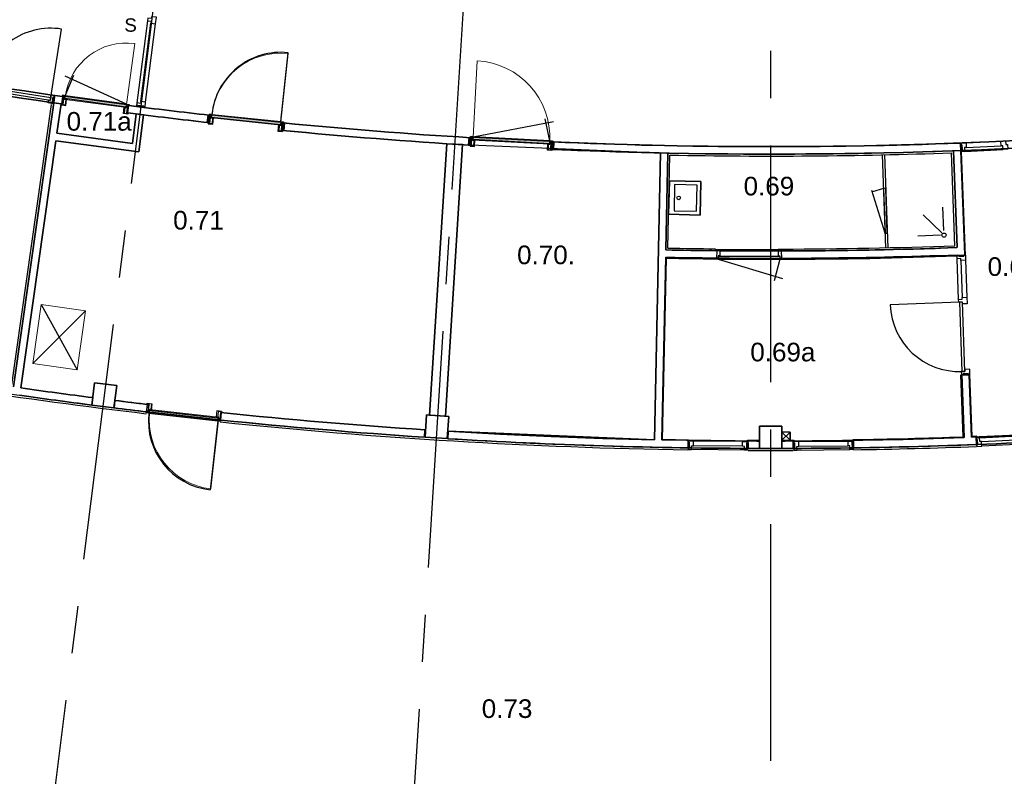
# Model space of a CAD drawing. Header units: millimetres. Extents: x -5940 to 121280, y -35718 to 26615.
# Tile 15 of 51: x 46172 to 59385, y -24699 to -14546. Entities that reach past the tile are written whole.
import ezdxf

# ---------------------------------------------------------------- set-up
doc = ezdxf.new("R2010")
doc.units = ezdxf.units.MM
doc.header["$LTSCALE"] = 100
doc.linetypes.add('CENTER', pattern=[50.8, 31.75, -6.35, 6.35, -6.35])
for name, color, linetype in [('AL22----_BINNENWAND', 2, 'Continuous'), ('AL27----_DAKEN', 8, 'Continuous'), ('AL28----_CONSTRUCTIES', 4, 'Continuous'), ('AL32----_BINNENKOZIJN', 1, 'Continuous'), ('AL33----_VLOEROPENINGEN', 2, 'Continuous'), ('AL74----_SANITAIR', 1, 'Continuous'), ('BL$7----_STRAMIEN', 8, 'Continuous'), ('BL$8----_RUIMTENUMMER', 2, 'Continuous')]:
    doc.layers.add(name, color=color, linetype=linetype)
doc.styles.add('Arial', font='arial.ttf', dxfattribs={"height": 180})
doc.styles.get("Standard").update_dxf_attribs({"font": 'arial.ttf'})

# ---------------------------------------------------------------- blocks, each defined once
blk = doc.blocks.new('NLRS_32_DO_WB_KMS1_krepel_ISR - 930-100-8007606-_--_100 begane grond')
at = {"color": 0, "linetype": 'ByBlock', "lineweight": -2}
for p, q in [((-482, 50), (-482, 58)), ((-480, 50), (-482, 50)), ((-480, 60), (-449, 60)), ((-480, 56), (-480, 50)), ((-451, 58), (-478, 58)), ((-449, 17), (-449, 56)), ((-447, 58), (-447, 17)), ((-445, 15), (-434, 15)), ((-436, 13), (-445, 13)), ((-434, -56), (-434, 11)), ((-432, 13), (-432, -58)), ((468, -58), (468, 13)), ((470, 15), (481, 15)), ((470, 11), (470, -56)), ((481, 13), (472, 13)), ((483, 17), (483, 58)), ((485, 60), (516, 60)), ((485, 56), (485, 17)), ((514, 58), (487, 58)), ((516, 50), (516, 56)), ((518, 50), (516, 50)), ((518, 58), (518, 50)), ((-482, -50), (-480, -50)), ((-482, -58), (-482, -50)), ((-480, -50), (-480, -56)), ((-434, -60), (-480, -60)), ((-478, -58), (-436, -58)), ((516, -60), (470, -60)), ((472, -58), (514, -58)), ((516, -56), (516, -50)), ((516, -50), (518, -50)), ((518, -50), (518, -58))]:
    blk.add_line(p, q, dxfattribs=at)
at = {"color": 0, "linetype": 'ByBlock', "lineweight": -2, "flags": 128}
for points in [[(-482, 58), (-482, 58), (-482, 59), (-482, 59), (-482, 60), (-481, 60), (-481, 60), (-480, 60)], [(-478, 58), (-479, 58), (-479, 58), (-480, 58), (-480, 57), (-480, 57), (-480, 56), (-480, 56)], [(-451, 58), (-451, 58), (-451, 58), (-450, 58), (-450, 57), (-450, 57), (-449, 56), (-449, 56)], [(-449, 60), (-449, 60), (-449, 60), (-448, 60), (-448, 59), (-448, 59), (-447, 58), (-447, 58)], [(-445, 13), (-446, 13), (-447, 13), (-448, 14), (-449, 15), (-449, 15), (-449, 16), (-449, 17)], [(-447, 17), (-447, 17), (-447, 16), (-447, 16), (-447, 15), (-446, 15), (-446, 15), (-445, 15)], [(-434, 11), (-434, 11), (-435, 12), (-435, 12), (-435, 13), (-436, 13), (-436, 13), (-436, 13)], [(-434, 15), (-434, 15), (-434, 15), (-433, 15), (-433, 14), (-433, 14), (-432, 13), (-432, 13)], [(468, 13), (468, 13), (468, 14), (468, 14), (468, 15), (469, 15), (469, 15), (470, 15)], [(472, 13), (471, 13), (471, 13), (470, 13), (470, 12), (470, 12), (470, 11), (470, 11)], [(481, 15), (481, 15), (481, 15), (482, 15), (482, 16), (482, 16), (483, 17), (483, 17)], [(485, 17), (485, 16), (484, 15), (484, 15), (483, 14), (482, 13), (481, 13), (481, 13)], [(483, 58), (483, 58), (483, 59), (483, 59), (483, 60), (484, 60), (484, 60), (485, 60)], [(485, 56), (485, 56), (485, 57), (485, 57), (485, 58), (486, 58), (486, 58), (487, 58)], [(516, 56), (516, 56), (515, 57), (515, 57), (515, 58), (514, 58), (514, 58), (514, 58)], [(516, 60), (516, 60), (516, 60), (517, 60), (517, 59), (517, 59), (518, 58), (518, 58)], [(-480, -60), (-481, -60), (-481, -60), (-482, -60), (-482, -59), (-482, -59), (-482, -58), (-482, -58)], [(-480, -56), (-480, -56), (-480, -57), (-480, -57), (-480, -58), (-479, -58), (-479, -58), (-478, -58)], [(-436, -58), (-436, -58), (-436, -58), (-435, -58), (-435, -57), (-435, -57), (-434, -56), (-434, -56)], [(-432, -58), (-432, -58), (-433, -59), (-433, -59), (-433, -60), (-434, -60), (-434, -60), (-434, -60)], [(470, -60), (469, -60), (469, -60), (468, -60), (468, -59), (468, -59), (468, -58), (468, -58)], [(470, -56), (470, -56), (470, -57), (470, -57), (470, -58), (471, -58), (471, -58), (472, -58)], [(514, -58), (514, -58), (514, -58), (515, -58), (515, -57), (515, -57), (516, -56), (516, -56)], [(518, -58), (518, -58), (517, -59), (517, -59), (517, -60), (516, -60), (516, -60), (516, -60)]]:
    blk.add_lwpolyline(points, dxfattribs=at)
blk = doc.blocks.new('NLRS_32_DO_WPB_onderdeel deur-SH_krepel_ISR - lakdeur_stomp_krepel-7816187-_--_100 begane grond')
at = {"linetype": 'ByBlock', "lineweight": -2}
blk.add_hatch(color=0, dxfattribs=at).paths.add_polyline_path([(465, -38), (465, 0), (-465, 0), (-465, -38)], flags=0)
at = {"color": 0, "linetype": 'ByBlock', "lineweight": -2}
for p, q in [((-465, 3), (-465, 930)), ((-465, 0), (465, 0)), ((465, -38), (-465, -38))]:
    blk.add_line(p, q, dxfattribs=at)
blk.add_arc((-465, 0), 930, 0, 90, dxfattribs=at)
blk = doc.blocks.new('NLRS_32_DO_WB_KMS1_krepel_ISR - 930-100-8009860-_--_100 begane grond')
at = {"color": 0, "linetype": 'ByBlock', "lineweight": -2}
for p, q in [((-482, 50), (-482, 58)), ((-480, 50), (-482, 50)), ((-480, 60), (-434, 60)), ((-480, 56), (-480, 50)), ((-436, 58), (-478, 58)), ((-434, -11), (-434, 56)), ((-432, 58), (-432, -13)), ((468, -13), (468, 58)), ((470, 60), (516, 60)), ((470, 56), (470, -11)), ((514, 58), (472, 58)), ((516, 50), (516, 56)), ((518, 50), (516, 50)), ((518, 58), (518, 50)), ((-482, -58), (-482, -50)), ((-482, -50), (-480, -50)), ((-480, -50), (-480, -56)), ((-449, -60), (-480, -60)), ((-478, -58), (-451, -58)), ((-449, -56), (-449, -17)), ((-447, -17), (-447, -58)), ((-445, -13), (-436, -13)), ((-434, -15), (-445, -15)), ((481, -15), (470, -15)), ((472, -13), (481, -13)), ((483, -58), (483, -17)), ((485, -17), (485, -56)), ((516, -60), (485, -60)), ((487, -58), (514, -58)), ((516, -50), (518, -50)), ((516, -56), (516, -50)), ((518, -50), (518, -58))]:
    blk.add_line(p, q, dxfattribs=at)
at = {"color": 0, "linetype": 'ByBlock', "lineweight": -2, "flags": 128}
for points in [[(-482, 58), (-482, 58), (-482, 59), (-482, 59), (-482, 60), (-481, 60), (-481, 60), (-480, 60)], [(-478, 58), (-479, 58), (-479, 58), (-480, 58), (-480, 57), (-480, 57), (-480, 56), (-480, 56)], [(-434, 56), (-434, 56), (-435, 57), (-435, 57), (-435, 58), (-436, 58), (-436, 58), (-436, 58)], [(-434, 60), (-434, 60), (-434, 60), (-433, 60), (-433, 59), (-433, 59), (-432, 58), (-432, 58)], [(468, 58), (468, 58), (468, 59), (468, 59), (468, 60), (469, 60), (469, 60), (470, 60)], [(472, 58), (471, 58), (471, 58), (470, 58), (470, 57), (470, 57), (470, 56), (470, 56)], [(516, 56), (516, 56), (515, 57), (515, 57), (515, 58), (514, 58), (514, 58), (514, 58)], [(516, 60), (516, 60), (516, 60), (517, 60), (517, 59), (517, 59), (518, 58), (518, 58)], [(-480, -60), (-481, -60), (-481, -60), (-482, -60), (-482, -59), (-482, -59), (-482, -58), (-482, -58)], [(-480, -56), (-480, -56), (-480, -57), (-480, -57), (-480, -58), (-479, -58), (-479, -58), (-478, -58)], [(-449, -56), (-449, -56), (-450, -57), (-450, -57), (-450, -58), (-451, -58), (-451, -58), (-451, -58)], [(-449, -17), (-449, -16), (-449, -15), (-449, -15), (-448, -14), (-447, -13), (-446, -13), (-445, -13)], [(-447, -58), (-447, -58), (-448, -59), (-448, -59), (-448, -60), (-449, -60), (-449, -60), (-449, -60)], [(-445, -15), (-446, -15), (-446, -15), (-447, -15), (-447, -16), (-447, -16), (-447, -17), (-447, -17)], [(-436, -13), (-436, -13), (-436, -13), (-435, -13), (-435, -12), (-435, -12), (-434, -11), (-434, -11)], [(-432, -13), (-432, -13), (-433, -14), (-433, -14), (-433, -15), (-434, -15), (-434, -15), (-434, -15)], [(470, -15), (469, -15), (469, -15), (468, -15), (468, -14), (468, -14), (468, -13), (468, -13)], [(470, -11), (470, -11), (470, -12), (470, -12), (470, -13), (471, -13), (471, -13), (472, -13)], [(481, -13), (481, -13), (482, -13), (483, -14), (484, -15), (484, -15), (485, -16), (485, -17)], [(483, -17), (483, -17), (482, -16), (482, -16), (482, -15), (481, -15), (481, -15), (481, -15)], [(485, -60), (484, -60), (484, -60), (483, -60), (483, -59), (483, -59), (483, -58), (483, -58)], [(487, -58), (486, -58), (486, -58), (485, -58), (485, -57), (485, -57), (485, -56), (485, -56)], [(514, -58), (514, -58), (514, -58), (515, -58), (515, -57), (515, -57), (516, -56), (516, -56)], [(518, -58), (518, -58), (517, -59), (517, -59), (517, -60), (516, -60), (516, -60), (516, -60)]]:
    blk.add_lwpolyline(points, dxfattribs=at)
blk = doc.blocks.new('NLRS_32_DO_WPB_onderdeel deur-SH_krepel_ISR - lakdeur_stomp_krepel-7958785-_--_100 begane grond')
at = {"linetype": 'ByBlock', "lineweight": -2}
h = blk.add_hatch(color=0, dxfattribs=at)
h.paths.add_polyline_path([(-465, 0), (465, 0), (465, 4), (265, 2), (-465, 4), (-465, 1)], flags=0)
h.paths.add_polyline_path([(-465, 5), (465, 5), (465, 38), (-465, 38), (-465, 10)], flags=0)
at = {"color": 0, "linetype": 'ByBlock', "lineweight": -2}
for p, q in [((465, 38), (-465, 38)), ((-465, 0), (465, 0)), ((-465, -3), (-465, -930))]:
    blk.add_line(p, q, dxfattribs=at)
blk.add_arc((-465, 0), 930, 270, 360, dxfattribs=at)
blk = doc.blocks.new('NLRS_32_DO_WB_KMS1_krepel_ISR - 1030-100-8010050-_--_100 begane grond')
at = {"color": 0, "linetype": 'ByBlock', "lineweight": -2}
for p, q in [((-532, 50), (-532, 58)), ((-530, 50), (-532, 50)), ((-530, 60), (-499, 60)), ((-530, 56), (-530, 50)), ((-501, 58), (-528, 58)), ((-499, 17), (-499, 56)), ((-497, 58), (-497, 17)), ((-495, 15), (-484, 15)), ((-486, 13), (-495, 13)), ((-484, -56), (-484, 11)), ((-482, 13), (-482, -58)), ((518, -58), (518, 13)), ((520, 15), (531, 15)), ((520, 11), (520, -56)), ((531, 13), (522, 13)), ((533, 17), (533, 58)), ((535, 60), (566, 60)), ((535, 56), (535, 17)), ((564, 58), (537, 58)), ((566, 50), (566, 56)), ((568, 50), (566, 50)), ((568, 58), (568, 50)), ((-532, -50), (-530, -50)), ((-532, -58), (-532, -50)), ((-530, -50), (-530, -56)), ((-484, -60), (-530, -60)), ((-528, -58), (-486, -58)), ((566, -60), (520, -60)), ((522, -58), (564, -58)), ((566, -56), (566, -50)), ((566, -50), (568, -50)), ((568, -50), (568, -58))]:
    blk.add_line(p, q, dxfattribs=at)
at = {"color": 0, "linetype": 'ByBlock', "lineweight": -2, "flags": 128}
for points in [[(-532, 58), (-532, 58), (-532, 59), (-532, 59), (-532, 60), (-531, 60), (-531, 60), (-530, 60)], [(-528, 58), (-529, 58), (-529, 58), (-530, 58), (-530, 57), (-530, 57), (-530, 56), (-530, 56)], [(-501, 58), (-501, 58), (-501, 58), (-500, 58), (-500, 57), (-500, 57), (-499, 56), (-499, 56)], [(-499, 60), (-499, 60), (-499, 60), (-498, 60), (-498, 59), (-498, 59), (-497, 58), (-497, 58)], [(-495, 13), (-496, 13), (-497, 13), (-498, 14), (-499, 15), (-499, 15), (-499, 16), (-499, 17)], [(-497, 17), (-497, 17), (-497, 16), (-497, 16), (-497, 15), (-496, 15), (-496, 15), (-495, 15)], [(-484, 11), (-484, 11), (-485, 12), (-485, 12), (-485, 13), (-486, 13), (-486, 13), (-486, 13)], [(-484, 15), (-484, 15), (-484, 15), (-483, 15), (-483, 14), (-483, 14), (-482, 13), (-482, 13)], [(518, 13), (518, 13), (518, 14), (518, 14), (518, 15), (519, 15), (519, 15), (520, 15)], [(522, 13), (521, 13), (521, 13), (520, 13), (520, 12), (520, 12), (520, 11), (520, 11)], [(531, 15), (531, 15), (531, 15), (532, 15), (532, 16), (532, 16), (533, 17), (533, 17)], [(535, 17), (535, 16), (534, 15), (534, 15), (533, 14), (532, 13), (531, 13), (531, 13)], [(533, 58), (533, 58), (533, 59), (533, 59), (533, 60), (534, 60), (534, 60), (535, 60)], [(535, 56), (535, 56), (535, 57), (535, 57), (535, 58), (536, 58), (536, 58), (537, 58)], [(566, 56), (566, 56), (565, 57), (565, 57), (565, 58), (564, 58), (564, 58), (564, 58)], [(566, 60), (566, 60), (566, 60), (567, 60), (567, 59), (567, 59), (568, 58), (568, 58)], [(-530, -60), (-531, -60), (-531, -60), (-532, -60), (-532, -59), (-532, -59), (-532, -58), (-532, -58)], [(-530, -56), (-530, -56), (-530, -57), (-530, -57), (-530, -58), (-529, -58), (-529, -58), (-528, -58)], [(-486, -58), (-486, -58), (-486, -58), (-485, -58), (-485, -57), (-485, -57), (-484, -56), (-484, -56)], [(-482, -58), (-482, -58), (-483, -59), (-483, -59), (-483, -60), (-484, -60), (-484, -60), (-484, -60)], [(520, -60), (519, -60), (519, -60), (518, -60), (518, -59), (518, -59), (518, -58), (518, -58)], [(520, -56), (520, -56), (520, -57), (520, -57), (520, -58), (521, -58), (521, -58), (522, -58)], [(564, -58), (564, -58), (564, -58), (565, -58), (565, -57), (565, -57), (566, -56), (566, -56)], [(568, -58), (568, -58), (567, -59), (567, -59), (567, -60), (566, -60), (566, -60), (566, -60)]]:
    blk.add_lwpolyline(points, dxfattribs=at)
blk = doc.blocks.new('NLRS_32_DO_WPB_onderdeel deur-SH_krepel_ISR - lakdeur_stomp_krepel-7902651-_--_100 begane grond')
at = {"linetype": 'ByBlock', "lineweight": -2}
blk.add_hatch(color=0, dxfattribs=at).paths.add_polyline_path([(-515, -38), (515, -38), (515, 0), (-515, 0)], flags=0)
at = {"color": 0, "linetype": 'ByBlock', "lineweight": -2}
for p, q in [((-515, 3), (-515, 1030)), ((-515, 0), (515, 0)), ((515, -38), (-515, -38))]:
    blk.add_line(p, q, dxfattribs=at)
blk.add_arc((-515, 0), 1030, 0, 90, dxfattribs=at)
blk = doc.blocks.new('NLRS_32_DO_WB_KMS1_krepel_ISR - 830-100-7782493-_--_100 begane grond')
at = {"color": 0, "linetype": 'ByBlock', "lineweight": -2}
for p, q in [((-432, 50), (-432, 58)), ((-430, 50), (-432, 50)), ((-430, 60), (-384, 60)), ((-430, 56), (-430, 50)), ((-386, 58), (-428, 58)), ((-384, -11), (-384, 56)), ((-382, 58), (-382, -13)), ((418, -13), (418, 58)), ((420, 60), (466, 60)), ((420, 56), (420, -11)), ((464, 58), (422, 58)), ((466, 50), (466, 56)), ((468, 50), (466, 50)), ((468, 58), (468, 50)), ((-432, -58), (-432, -50)), ((-432, -50), (-430, -50)), ((-430, -50), (-430, -56)), ((-399, -60), (-430, -60)), ((-428, -58), (-401, -58)), ((-399, -56), (-399, -17)), ((-397, -17), (-397, -58)), ((-395, -13), (-386, -13)), ((-384, -15), (-395, -15)), ((431, -15), (420, -15)), ((422, -13), (431, -13)), ((433, -58), (433, -17)), ((435, -17), (435, -56)), ((466, -60), (435, -60)), ((437, -58), (464, -58)), ((466, -50), (468, -50)), ((466, -56), (466, -50)), ((468, -50), (468, -58))]:
    blk.add_line(p, q, dxfattribs=at)
at = {"color": 0, "linetype": 'ByBlock', "lineweight": -2, "flags": 128}
for points in [[(-432, 58), (-432, 58), (-432, 59), (-432, 59), (-432, 60), (-431, 60), (-431, 60), (-430, 60)], [(-428, 58), (-429, 58), (-429, 58), (-430, 58), (-430, 57), (-430, 57), (-430, 56), (-430, 56)], [(-384, 56), (-384, 56), (-385, 57), (-385, 57), (-385, 58), (-386, 58), (-386, 58), (-386, 58)], [(-384, 60), (-384, 60), (-384, 60), (-383, 60), (-383, 59), (-383, 59), (-382, 58), (-382, 58)], [(418, 58), (418, 58), (418, 59), (418, 59), (418, 60), (419, 60), (419, 60), (420, 60)], [(422, 58), (421, 58), (421, 58), (420, 58), (420, 57), (420, 57), (420, 56), (420, 56)], [(466, 56), (466, 56), (465, 57), (465, 57), (465, 58), (464, 58), (464, 58), (464, 58)], [(466, 60), (466, 60), (466, 60), (467, 60), (467, 59), (467, 59), (468, 58), (468, 58)], [(-430, -60), (-431, -60), (-431, -60), (-432, -60), (-432, -59), (-432, -59), (-432, -58), (-432, -58)], [(-430, -56), (-430, -56), (-430, -57), (-430, -57), (-430, -58), (-429, -58), (-429, -58), (-428, -58)], [(-399, -56), (-399, -56), (-400, -57), (-400, -57), (-400, -58), (-401, -58), (-401, -58), (-401, -58)], [(-399, -17), (-399, -16), (-399, -15), (-399, -15), (-398, -14), (-397, -13), (-396, -13), (-395, -13)], [(-397, -58), (-397, -58), (-398, -59), (-398, -59), (-398, -60), (-399, -60), (-399, -60), (-399, -60)], [(-395, -15), (-396, -15), (-396, -15), (-397, -15), (-397, -16), (-397, -16), (-397, -17), (-397, -17)], [(-386, -13), (-386, -13), (-386, -13), (-385, -13), (-385, -12), (-385, -12), (-384, -11), (-384, -11)], [(-382, -13), (-382, -13), (-383, -14), (-383, -14), (-383, -15), (-384, -15), (-384, -15), (-384, -15)], [(420, -15), (419, -15), (419, -15), (418, -15), (418, -14), (418, -14), (418, -13), (418, -13)], [(420, -11), (420, -11), (420, -12), (420, -12), (420, -13), (421, -13), (421, -13), (422, -13)], [(431, -13), (431, -13), (432, -13), (433, -14), (434, -15), (434, -15), (435, -16), (435, -17)], [(433, -17), (433, -17), (432, -16), (432, -16), (432, -15), (431, -15), (431, -15), (431, -15)], [(435, -60), (434, -60), (434, -60), (433, -60), (433, -59), (433, -59), (433, -58), (433, -58)], [(437, -58), (436, -58), (436, -58), (435, -58), (435, -57), (435, -57), (435, -56), (435, -56)], [(464, -58), (464, -58), (464, -58), (465, -58), (465, -57), (465, -57), (466, -56), (466, -56)], [(468, -58), (468, -58), (467, -59), (467, -59), (467, -60), (466, -60), (466, -60), (466, -60)]]:
    blk.add_lwpolyline(points, dxfattribs=at)
blk = doc.blocks.new('NLRS_32_DO_WPB_onderdeel deur-SH_krepel_ISR - lakdeur_stomp_krepel-7781714-_--_100 begane grond')
at = {"linetype": 'ByBlock', "lineweight": -2}
blk.add_hatch(color=0, dxfattribs=at).paths.add_polyline_path([(-415, 0), (415, 0), (415, 38), (-415, 38)], flags=0)
at = {"color": 0, "linetype": 'ByBlock', "lineweight": -2}
for p, q in [((415, 38), (-415, 38)), ((-415, 0), (415, 0)), ((-415, -3), (-415, -830))]:
    blk.add_line(p, q, dxfattribs=at)
blk.add_arc((-415, 0), 830, 270, 360, dxfattribs=at)
blk = doc.blocks.new('300_VDB_300-600x800 - 300_VDB_300-600x800-8536938-_--_100 begane grond')
at = {"color": 0, "linetype": 'ByBlock', "lineweight": -2}
for p, q in [((400, 300), (-400, 300)), ((-400, 300), (-400, -300)), ((400, -300), (400, 300)), ((-400, -300), (400, -300))]:
    blk.add_line(p, q, dxfattribs=at)

msp = doc.modelspace()

# ---------------------------------------------------------------- linework, layer by layer
at = {"layer": 'AL22----_BINNENWAND'}
for p, q in [((46630, -15661), (46644, -15562)), ((46065, -19444), (46600, -15683)), ((46087, -19473), (46630, -15661)), ((47625, -15797), (47638, -15698)), ((48705, -15927), (48715, -15828)), ((49699, -16032), (49710, -15932)), ((51902, -16210), (51673, -19853)), ((52115, -16223), (51886, -19866)), ((52222, -16130), (52217, -16229)), ((53320, -16186), (53315, -16286)), ((58802, -16302), (58798, -16202)), ((54690, -20183), (54771, -16334)), ((54844, -17636), (54871, -16336)), ((54871, -17610), (54897, -16362)), ((58723, -17580), (58677, -16332)), ((58750, -17605), (58702, -16305)), ((58853, -17701), (58802, -16302)), ((58864, -17711), (58812, -16315)), ((55525, -17646), (55524, -17746)), ((56392, -17650), (56393, -17750)), ((54790, -20185), (54842, -17736)), ((54800, -20185), (54852, -17746)), ((58833, -20143), (58803, -19310)), ((47882, -19708), (47871, -19807)), ((48876, -19818), (48865, -19918)), ((51610, -20049), (51604, -20149)), ((51917, -20169), (51923, -20069)), ((55138, -20191), (55138, -20291)), ((55937, -20208), (55937, -20189)), ((55947, -20299), (55947, -20199)), ((56553, -20299), (56553, -20199)), ((56563, -20208), (56563, -20189)), ((57351, -20182), (57352, -20201)), ((57362, -20191), (57362, -20291)), ((59003, -20147), (59007, -20247))]:
    msp.add_line(p, q, dxfattribs=at)
at = {"layer": 'AL22----_BINNENWAND', "lineweight": 35}
for p, q in [((46749, -15678), (46763, -15579)), ((46763, -15579), (46750, -15578)), ((46630, -15661), (46087, -19473)), ((46729, -15676), (46630, -15661)), ((46672, -16071), (46729, -15676)), ((46736, -15677), (46749, -15678)), ((47625, -15696), (47611, -15795)), ((47638, -15698), (47625, -15696)), ((47611, -15795), (47624, -15797)), ((47734, -15811), (47684, -16209)), ((47833, -15824), (47734, -15811)), ((47770, -16321), (47833, -15824)), ((48700, -15826), (48689, -15926)), ((48716, -15828), (48700, -15826)), ((48705, -15927), (48716, -15828)), ((48731, -15829), (48718, -15828)), ((48720, -15929), (48731, -15829)), ((48689, -15926), (48706, -15927)), ((48708, -15927), (48720, -15929)), ((49696, -15931), (49685, -16030)), ((49709, -15932), (49696, -15931)), ((49710, -15932), (49700, -16032)), ((49727, -15934), (49711, -15932)), ((49716, -16033), (49727, -15934)), ((47684, -16209), (46672, -16071)), ((49685, -16030), (49698, -16031)), ((49700, -16032), (49716, -16033)), ((46186, -19487), (46658, -16170)), ((46658, -16170), (47770, -16321)), ((51902, -16210), (51673, -19853)), ((51886, -19866), (52115, -16223)), ((52115, -16223), (51902, -16210)), ((52202, -16128), (52196, -16228)), ((52196, -16228), (52216, -16229)), ((52221, -16129), (52202, -16128)), ((52215, -16229), (52221, -16130)), ((52218, -16229), (52231, -16230)), ((52236, -16130), (52223, -16129)), ((52231, -16230), (52236, -16130)), ((53304, -16185), (53299, -16285)), ((53317, -16186), (53304, -16185)), ((53319, -16186), (53315, -16286)), ((53339, -16187), (53319, -16186)), ((53334, -16287), (53339, -16187)), ((53299, -16285), (53312, -16286)), ((53314, -16286), (53334, -16287)), ((54771, -16334), (54690, -20183)), ((54871, -16336), (54771, -16334)), ((54844, -17636), (54871, -16336)), ((58802, -16302), (58702, -16306)), ((58702, -16306), (58750, -17605)), ((54790, -20185), (54842, -17735)), ((58813, -19309), (58844, -20153)), ((58944, -20149), (58913, -19313)), ((47140, -19717), (47152, -19618)), ((47450, -19656), (47438, -19755)), ((47884, -19809), (47914, -19812)), ((47897, -19809), (47907, -19711)), ((47915, -19811), (47897, -19809)), ((48841, -19914), (47917, -19811)), ((48872, -19818), (48861, -19916)), ((48861, -19916), (48843, -19914)), ((48843, -19915), (48874, -19918)), ((51673, -19853), (51886, -19866)), ((51604, -20149), (51610, -20049)), ((51923, -20069), (51917, -20169)), ((56100, -20300), (56100, -20200)), ((56400, -20200), (56400, -20300))]:
    msp.add_line(p, q, dxfattribs=at)
at = {"layer": 'AL22----_BINNENWAND', "flags": 128}
for points in [[(46644, -15562), (46746, -15577), (46732, -15676), (46630, -15661)], [(46729, -15676), (46672, -16071), (47685, -16208), (47735, -15811)], [(47833, -15824), (47770, -16321), (46658, -16170), (46186, -19487)], [(58944, -20149), (58913, -19313), (58813, -19316), (58844, -20153)], [(59016, -20158), (59015, -20136), (58953, -20139), (58922, -19305)], [(56400, -20190), (56510, -20190), (56510, -20080), (56400, -20080), (56400, -20190), (56510, -20080), (56510, -20190), (56400, -20080)], [(54800, -20175), (55149, -20182), (55148, -20201)]]:
    msp.add_lwpolyline(points, dxfattribs=at)
at = {"layer": 'AL22----_BINNENWAND', "lineweight": 35, "flags": 128}
for points in [[(61685, -16031), (60850, -16093), (60015, -16145), (59178, -16186), (58342, -16218), (57505, -16238), (56667, -16249), (55830, -16249), (54993, -16238), (54156, -16217), (53319, -16186)], [(54690, -20183), (53998, -20164), (53306, -20139), (52615, -20107), (51923, -20069)], [(60584, -20068), (59764, -20113), (58944, -20149)], [(56100, -20200), (55445, -20195), (54790, -20185)], [(58844, -20153), (58029, -20178), (57215, -20193), (56400, -20200)]]:
    msp.add_lwpolyline(points, dxfattribs=at)
at = {"layer": 'AL22----_BINNENWAND', "flags": 128}
msp.add_lwpolyline([(54772, -16333), (54690, -20183), (51923, -20069), (51916, -20068), (51929, -19869), (51886, -19866), (52115, -16223)], close=True, dxfattribs=at)
at = {"layer": 'AL22----_BINNENWAND', "lineweight": 35}
for centre, radius, start, end in [((56250, 51200), 67450, 259.56774, 261.90147), ((56250, 51200), 67550, 259.56761, 261.90204), ((56250, 51200), 67450, 262.66599, 263.58712), ((56250, 51200), 67550, 262.66542, 263.58712), ((56250, 51200), 67450, 264.43596, 266.57577), ((56250, 51200), 67550, 264.43596, 266.57577), ((56250, 51200), 67550, 267.50949, 274.62231), ((56254, 51008), 68758, 268.82333, 272.0833), ((56254, 51008), 68658, 268.82338, 272.08326), ((56250, 51200), 71400, 261.89704, 262.67963), ((56250, 51200), 71500, 261.89704, 262.67963), ((56250, 51200), 71400, 262.92037, 263.29013), ((56250, 51200), 71500, 262.92029, 263.27865), ((56250, 51200), 71500, 263.3067, 264.05196), ((56250, 51200), 71400, 264.06853, 266.27401), ((56250, 51200), 71500, 264.07994, 266.27401), ((56250, 51200), 71500, 266.52599, 269.87971), ((56250, 51200), 71500, 270.12029, 273.47971)]:
    msp.add_arc(centre, radius, start, end, dxfattribs=at)
at = {"layer": 'AL22----_BINNENWAND'}
for centre, radius, start, end in [((56250, 51200), 67450, 262.66429, 263.58596), ((56250, 51200), 67550, 262.66429, 263.58659), ((56250, 51200), 67450, 264.43542, 266.57618), ((56250, 51200), 67550, 264.4348, 266.57687), ((56250, 51200), 67450, 267.51059, 272.1649), ((56250, 51200), 67550, 267.5099, 272.16482), ((56250, 51200), 67576, 268.85267, 272.05797), ((56250, 51200), 68850, 268.82984, 269.38299), ((56250, 51200), 68824, 268.8515, 269.38275), ((56250, 51200), 68850, 270.11796, 272.08063), ((56254, 51008), 68758, 270.11581, 272.16663), ((56250, 51200), 68824, 270.13201, 272.05897), ((56250, 51200), 68950, 268.82978, 269.39702), ((56250, 51200), 68960, 268.83809, 269.38397), ((56405, 43344), 61104, 270.0037, 272.19808), ((56250, 51200), 71526, 259.30654, 263.27053), ((56250, 51200), 71500, 259.32037, 262.67963), ((56250, 51200), 71400, 261.89704, 262.67963), ((56250, 51200), 71400, 262.92037, 263.26983), ((56250, 51200), 71500, 262.9202, 263.27039), ((56250, 51200), 71400, 264.07229, 266.27401), ((56250, 51200), 71526, 264.07159, 269.10866), ((56250, 51200), 71500, 264.07173, 266.27419), ((56250, 51200), 71500, 266.52581, 269.10852), ((56250, 51200), 71390, 269.74919, 269.87963), ((56250, 51200), 71400, 269.75718, 269.87963), ((56250, 51200), 71390, 270.12037, 270.25081), ((56250, 51200), 71400, 270.12037, 270.24282), ((56250, 51200), 71390, 270.88405, 272.07376), ((56223, 34634), 54960, 269.7115, 270.3445), ((56250, 51200), 71500, 269.75681, 269.8798), ((56250, 51200), 71500, 270.1202, 270.24319), ((56250, 51200), 71500, 270.89148, 272.20999), ((56250, 51200), 71526, 270.89148, 272.20999)]:
    msp.add_arc(centre, radius, start, end, dxfattribs=at)
at = {"layer": 'AL27----_DAKEN'}
for radius, start, end in [(89510, 254.12563, 293.19837), (89844, 254.10427, 293.19242)]:
    msp.add_arc((50105, 59348), radius, start, end, dxfattribs=at)
at = {"layer": 'AL28----_CONSTRUCTIES', "lineweight": 35}
for p, q in [((47177, -19420), (47140, -19717)), ((47475, -19457), (47177, -19420)), ((47437, -19755), (47475, -19457)), ((47140, -19717), (47437, -19755)), ((51630, -19850), (51611, -20149)), ((51929, -19869), (51630, -19850)), ((51910, -20168), (51929, -19869)), ((56400, -20000), (56100, -20000)), ((56100, -20000), (56100, -20300)), ((56400, -20300), (56400, -20000)), ((51611, -20149), (51910, -20168)), ((56100, -20300), (56400, -20300))]:
    msp.add_line(p, q, dxfattribs=at)
at = {"layer": 'AL28----_CONSTRUCTIES', "flags": 128}
for points in [[(47437, -19755), (47475, -19457), (47177, -19420), (47140, -19717)], [(51910, -20168), (51929, -19869), (51630, -19850), (51611, -20149)], [(56400, -20000), (56100, -20000), (56100, -20300), (56400, -20300)]]:
    msp.add_lwpolyline(points, close=True, dxfattribs=at)
at = {"layer": 'AL32----_BINNENKOZIJN'}
for p, q in [((47885, -14562), (47746, -15662)), ((47799, -15644), (47931, -14593)), ((49676, -15914), (49773, -14989)), ((47605, -15678), (46782, -15304)), ((46783, -15566), (46899, -15289)), ((47600, -15718), (46777, -15605)), ((48747, -15856), (49672, -15953)), ((52258, -16116), (53335, -15913)), ((53286, -16170), (53224, -15876)), ((53286, -16170), (52258, -16116)), ((53284, -16210), (52255, -16156)), ((58872, -16198), (59338, -16175)), ((57747, -16360), (57792, -17607)), ((57777, -16359), (57822, -17606)), ((57785, -17410), (57609, -16836)), ((55569, -17631), (56349, -17631)), ((55544, -17721), (56374, -17721)), ((55544, -17761), (56409, -18020)), ((56374, -17761), (56296, -18051)), ((58771, -18300), (58751, -17754)), ((58802, -17777), (58820, -18273)), ((58783, -18338), (57853, -18372)), ((47909, -19786), (48833, -19889)), ((48829, -19929), (48726, -20853)), ((55873, -20207), (55212, -20202)), ((56627, -20207), (57288, -20202)), ((59080, -20205), (59546, -20182)), ((55897, -20322), (55186, -20315)), ((55873, -20271), (55212, -20266)), ((56603, -20322), (57314, -20315)), ((56627, -20271), (57288, -20266))]:
    msp.add_line(p, q, dxfattribs=at)
at = {"layer": 'AL32----_BINNENKOZIJN', "flags": 128}
for points in [[(47862, -15652), (47995, -14601), (48006, -14514), (47942, -14506), (47939, -14530), (47890, -14524), (47885, -14562), (47935, -14568), (47931, -14593), (47995, -14601)], [(46589, -15591), (46583, -15631), (45665, -15485), (45671, -15445), (46589, -15591), (46735, -14673)], [(46595, -15555), (46583, -15631), (46558, -15627), (46553, -15663)], [(46733, -15675), (46731, -15690), (46790, -15698), (46802, -15614), (46777, -15610), (46783, -15566)], [(47605, -15678), (46783, -15566), (46748, -15561), (46746, -15576)], [(47624, -15797), (47622, -15812), (47563, -15804), (47574, -15720), (47599, -15723), (47605, -15678), (47640, -15683), (47638, -15698)], [(48705, -15927), (48703, -15942), (48763, -15948), (48772, -15864), (48747, -15861), (48751, -15817), (49676, -15914), (49672, -15958), (49647, -15956), (49638, -16040), (49698, -16047), (49699, -16032)], [(48751, -15817), (48717, -15813), (48715, -15828)], [(49676, -15914), (49711, -15917), (49710, -15932)], [(52217, -16229), (52216, -16244), (52276, -16248), (52280, -16163), (52255, -16161), (52258, -16116), (52223, -16115), (52222, -16130)], [(53315, -16286), (53314, -16301), (53254, -16298), (53259, -16213), (53284, -16214), (53286, -16170), (53321, -16171), (53320, -16186)], [(58853, -16313), (59369, -16288), (59366, -16238), (59341, -16239)], [(58875, -16262), (59341, -16239), (59338, -16175), (59401, -16172), (59404, -16222), (59429, -16221), (59432, -16285), (59369, -16288)], [(57763, -16810), (57785, -17410), (57815, -17409), (57793, -16809), (57763, -16810), (57615, -16856)], [(55509, -17646), (55509, -17631), (55569, -17631), (55569, -17716), (55544, -17716), (55544, -17761), (55509, -17761), (55509, -17746)], [(56409, -17646), (56409, -17631), (56349, -17631), (56349, -17716), (56374, -17716), (56374, -17761)], [(55544, -17761), (56374, -17761), (56409, -17761), (56409, -17746)], [(58866, -17774), (58884, -18271), (58888, -18359), (58824, -18361), (58823, -18336), (58773, -18338), (58771, -18300), (58821, -18298), (58820, -18273), (58884, -18271)], [(47904, -19826), (47870, -19822), (47871, -19807)], [(47882, -19708), (47884, -19693), (47944, -19700), (47934, -19784), (47909, -19781), (47904, -19826), (48829, -19929), (48834, -19884)], [(48876, -19818), (48878, -19803), (48818, -19797), (48809, -19881), (48834, -19884)], [(48829, -19929), (48864, -19933), (48865, -19918)], [(59052, -20156), (59569, -20131), (59571, -20181), (59546, -20182), (59549, -20246), (59083, -20269)]]:
    msp.add_lwpolyline(points, dxfattribs=at)
for points in [[(46619, -15674), (46553, -15663), (46558, -15627), (46583, -15631), (46595, -15555), (46637, -15561), (46633, -15584), (46623, -15582), (46612, -15650), (46622, -15651)], [(46629, -15652), (46612, -15650), (46623, -15582), (46640, -15585)], [(47854, -15718), (47862, -15652), (47799, -15644), (47796, -15669), (47746, -15662), (47741, -15704), (47755, -15706), (47757, -15696), (47840, -15707), (47839, -15716)], [(47838, -15723), (47840, -15707), (47757, -15696), (47755, -15713)], [(58799, -16225), (58816, -16224), (58819, -16292), (58802, -16293)], [(58805, -16201), (58872, -16198), (58875, -16262), (58850, -16263), (58853, -16313), (58811, -16315), (58809, -16292), (58819, -16292), (58816, -16224), (58806, -16224)], [(58840, -17701), (58841, -17718), (58773, -17721), (58772, -17704)], [(58864, -17708), (58866, -17774), (58802, -17777), (58801, -17752), (58751, -17754), (58750, -17712), (58772, -17711), (58773, -17721), (58841, -17718), (58841, -17708)], [(58857, -19266), (58823, -18336), (58783, -18338), (58817, -19267)], [(58922, -19305), (58920, -19238), (58856, -19241), (58857, -19266), (58807, -19268), (58809, -19310), (58831, -19309), (58831, -19299), (58899, -19296), (58900, -19306), (58922, -19305), (58920, -19238), (58856, -19241), (58857, -19266), (58807, -19268), (58809, -19310), (58831, -19309), (58831, -19299), (58899, -19296), (58900, -19306)], [(58900, -19313), (58899, -19296), (58831, -19299), (58832, -19316)], [(55144, -20300), (55144, -20315), (55186, -20315), (55187, -20265), (55212, -20266), (55212, -20202), (55145, -20201), (55145, -20216), (55155, -20216), (55154, -20300)], [(55939, -20307), (55939, -20322), (55897, -20322), (55898, -20272), (55873, -20271), (55873, -20207), (55940, -20208), (55940, -20223), (55930, -20223), (55929, -20307)], [(56561, -20307), (56561, -20322), (56603, -20322), (56602, -20272), (56627, -20271), (56627, -20207), (56560, -20208), (56560, -20223), (56570, -20223), (56571, -20307)], [(57356, -20300), (57356, -20315), (57314, -20315), (57313, -20265), (57288, -20266), (57288, -20202), (57355, -20201), (57355, -20216), (57345, -20216), (57346, -20300)], [(59008, -20250), (59025, -20249), (59022, -20181), (59005, -20181)], [(59016, -20272), (59083, -20269), (59080, -20205), (59055, -20206), (59052, -20156), (59011, -20158), (59012, -20181), (59022, -20181), (59025, -20249), (59015, -20249)], [(55138, -20216), (55137, -20300), (55154, -20300), (55155, -20216)], [(55947, -20223), (55946, -20307), (55929, -20307), (55930, -20223)], [(56553, -20223), (56554, -20307), (56571, -20307), (56570, -20223)], [(57362, -20216), (57363, -20300), (57346, -20300), (57345, -20216)]]:
    msp.add_lwpolyline(points, close=True, dxfattribs=at)
at = {"layer": 'AL32----_BINNENKOZIJN'}
for centre, start, end in [((46589, -15591), 80.9701, 170.9701), ((49676, -15914), 84.0107, 174.0107), ((58783, -18338), 182.1132, 272.1132), ((48829, -19929), 173.6711, 263.6711)]:
    msp.add_arc(centre, 930, start, end, dxfattribs=at)
at = {"layer": 'AL33----_VLOEROPENINGEN', "linetype": 'CENTER'}
for points in [[(46347, -19161), (47054, -18454)], [(46460, -18369), (46941, -19246)]]:
    msp.add_lwpolyline(points, dxfattribs=at)
at = {"layer": 'AL74----_SANITAIR'}
for p, q in [((58546, -17408), (58294, -17165)), ((58572, -17375), (58561, -17061)), ((58528, -17439), (58223, -17450))]:
    msp.add_line(p, q, dxfattribs=at)
at = {"layer": 'AL74----_SANITAIR', "flags": 128}
for points in [[(54880, -17158), (55304, -17167), (55314, -16717), (54890, -16708)], [(54960, -16759), (54953, -17109), (55255, -17116), (55263, -16766)]]:
    msp.add_lwpolyline(points, close=True, dxfattribs=at)
msp.add_lwpolyline([(54890, -16708), (55314, -16717), (55304, -17167), (54880, -17158)], dxfattribs=at)
at = {"layer": 'AL74----_SANITAIR'}
for centre, radius in [((55015, -16937), 24.3), ((58576, -17437), 27.9)]:
    msp.add_circle(centre, radius, dxfattribs=at)
at = {"layer": 'BL$7----_STRAMIEN', "linetype": 'CENTER'}
for p, q in [((56250, -34650), (56250, 25615)), ((49338, -3516), (45404, -34653)), ((52807, -3518), (50849, -34651))]:
    msp.add_line(p, q, dxfattribs=at)

# ---------------------------------------------------------------- block references
at = {"layer": 'AL32----_BINNENKOZIJN', "lineweight": 18}
for name, p, rotation in [('NLRS_32_DO_WPB_onderdeel deur-SH_krepel_ISR - lakdeur_stomp_krepel-7781714-_--_100 begane grond', (47195, -15633), 172.2837333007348), ('NLRS_32_DO_WPB_onderdeel deur-SH_krepel_ISR - lakdeur_stomp_krepel-7958785-_--_100 begane grond', (49214, -15875), 174.0115400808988), ('NLRS_32_DO_WPB_onderdeel deur-SH_krepel_ISR - lakdeur_stomp_krepel-7902651-_--_100 begane grond', (52770, -16153), 357.0426255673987), ('NLRS_32_DO_WB_KMS1_krepel_ISR - 830-100-7782493-_--_100 begane grond', (47205, -15690), 172.2837333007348), ('NLRS_32_DO_WB_KMS1_krepel_ISR - 930-100-8009860-_--_100 begane grond', (49226, -15932), 174.0115400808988), ('NLRS_32_DO_WB_KMS1_krepel_ISR - 1030-100-8010050-_--_100 begane grond', (52750, -16207), 357.0426255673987), ('NLRS_32_DO_WPB_onderdeel deur-SH_krepel_ISR - lakdeur_stomp_krepel-7816187-_--_100 begane grond', (48378, -19867), 173.6793284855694), ('NLRS_32_DO_WB_KMS1_krepel_ISR - 930-100-8007606-_--_100 begane grond', (48402, -19815), 173.6793284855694)]:
    msp.add_blockref(name, p, dxfattribs=dict(at, rotation=rotation))
at = {"layer": 'AL33----_VLOEROPENINGEN', "lineweight": 13, "rotation": 81.89703581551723}
msp.add_blockref('300_VDB_300-600x800 - 300_VDB_300-600x800-8536938-_--_100 begane grond', (46701, -18807), dxfattribs=at)

# ---------------------------------------------------------------- texts
at = {"layer": 'BL$8----_RUIMTENUMMER', "insert": (47576, -14528), "char_height": 180, "width": 199.78, "attachment_point": 1, "line_spacing_factor": 0.938532, "style": 'Arial'}
msp.add_mtext('S', dxfattribs=at)
at = {"layer": 'BL$8----_RUIMTENUMMER', "char_height": 250, "attachment_point": 5, "line_spacing_factor": 0.938532}
for s, insert, width in [('0.71a', (47238, -15912), 1042.42), ('0.69', (56226, -16781), 810.77), ('0.71', (48571, -17239), 810.77), ('0.70.', (53235, -17704), 926.59), ('0.67', (59500, -17861), 810.77), ('0.69a', (56413, -19008), 1042.42), ('0.73', (52712, -23793), 810.77)]:
    msp.add_mtext(s, dxfattribs=dict(at, insert=insert, width=width))

doc.saveas('drawing.dxf')
